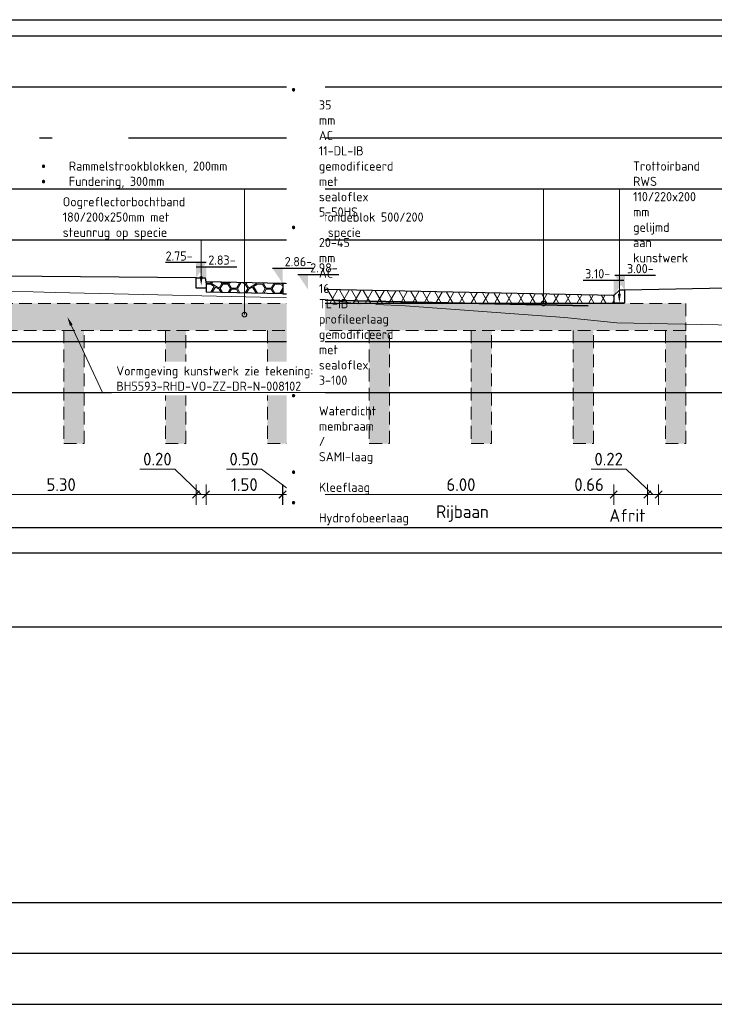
# Model space of a CAD drawing. Header units: millimetres. Extents: x 115999 to 116291, y 477119 to 477297.
# Tile 32 of 45: x 116029 to 116043, y 477255 to 477274. Entities that reach past the tile are written whole.
import ezdxf
from ezdxf import colors
from ezdxf.entities.mleader import LeaderData, LeaderLine
from ezdxf.math import Vec2, Vec3

# ---------------------------------------------------------------- set-up
doc = ezdxf.new("R2010")
doc.units = ezdxf.units.MM
doc.linetypes.add('AL-NAP_LIJN', pattern=[15.25, 12, -1.5, 0.25, -1.5])
doc.linetypes.add('DASHED2', pattern=[0.375, 0.25, -0.125])
doc.layers.get('Defpoints').update_dxf_attribs({"lineweight": 25})
for name, color, linetype, lineweight in [('B-WE-GW-MAAIVELD-GD', 93, 'Continuous', 18), ('N-WE-BC-BETONVORM-GD', 31, 'DASHED2', 20), ('N-WE-VH-VERHARDING_ASFALT-AD', 252, 'Continuous', 18), ('N-WE-VH-VERHARDING_ASFALT-G', 252, 'Continuous', 35), ('N-WE-VH-VERHARDING_BASALTVERHARDING-AD', 7, 'Continuous', 18), ('N-WE-VH-VERHARDING_BETON-AD', 252, 'Continuous', 18), ('X-XX-AL-AANPIJLING-M', 7, 'Continuous', 18), ('X-XX-AL-DETAIL1-GD', 7, 'Continuous', 25), ('X-XX-AL-NAP-GD', 7, 'AL-NAP_LIJN', 25), ('X-XX-AL-PEILMAAT-SD', 7, 'Continuous', 25), ('X-XX-AL-VERWIJZING-T18', 7, 'Continuous', 18)]:
    doc.layers.add(name, color=color, linetype=linetype, lineweight=lineweight)
doc.layers.add('X-XX-AL-HULPLIJN-GD', color=205, linetype='Continuous', lineweight=25, plot=False)
doc.styles.add('NLCS-ISO', font='txt')
doc.styles.add('NLCS-ISO-ANNOTATIEF-T18', font='txt', dxfattribs={"height": 1.8})
doc.styles.add('NLCS-ISO-ANNOTATIEF-T25', font='txt', dxfattribs={"height": 2.5})
doc.dimstyles.new('NLCS-ANNOTATIEF-T25-SCHRAP_L2_H1', dxfattribs={"dimtxt": 2.5, "dimasz": 1.4, "dimexe": 2, "dimexo": 2, "dimgap": 0.7, "dimtad": 1, "dimzin": 0, "dimdsep": 46, "dimtxsty": 'NLCS-ISO-ANNOTATIEF-T25', "dimblk": 'OBLIQUE', "dimcen": 0, "dimdle": 2, "dimclrd": 256, "dimclre": 256, "dimclrt": 256, "dimadec": 1, "dimazin": 0, "dimtfac": 1, "dimtdec": 3, "dimtofl": 0, "dimtmove": 0, "dimatfit": 3, "dimldrblk": 'OBLIQUE', "dimfxl": 2, "dimfxlon": 1, "dimtfillclr": 256, "dimtolj": 1, "dimtzin": 0, "dimlwd": -1, "dimlwe": -1, "dimarcsym": 0})

# ---------------------------------------------------------------- blocks, each defined once
blk = doc.blocks.new('_Oblique')
at = {"color": 0, "linetype": 'ByBlock', "lineweight": -2}
blk.add_line((-0.5, -0.5), (0.5, 0.5), dxfattribs=at)
blk = doc.blocks.new('*D176')
at = {"layer": 'Defpoints', "color": 0, "transparency": 16777216}
for p in [(116041.576, 477269.29), (116041.356, 477269.04), (116041.356, 477265.118)]:
    blk.add_point(p, dxfattribs=at)
at = {"layer": 'X-XX-AL-AANPIJLING-M', "transparency": 16777216}
for p, q in [((116040.941, 477265.618), (116040.251, 477265.618)), ((116041.466, 477265.118), (116040.941, 477265.618)), ((116041.356, 477265.318), (116041.356, 477264.918)), ((116041.576, 477265.318), (116041.576, 477264.918)), ((116041.776, 477265.118), (116041.156, 477265.118))]:
    blk.add_line(p, q, dxfattribs=at)
at = {"layer": 'X-XX-AL-AANPIJLING-M', "transparency": 16777216, "xscale": 0.14, "yscale": 0.14, "zscale": 0.14, "rotation": 180}
blk.add_blockref('_Oblique', (116041.356, 477265.118), dxfattribs=at)
at = {"layer": 'X-XX-AL-AANPIJLING-M', "transparency": 16777216, "xscale": 0.14, "yscale": 0.14, "zscale": 0.14}
blk.add_blockref('_Oblique', (116041.576, 477265.118), dxfattribs=at)
at = {"layer": 'X-XX-AL-AANPIJLING-M', "transparency": 16777216, "insert": (116040.596, 477265.813), "char_height": 0.25, "attachment_point": 5, "style": 'NLCS-ISO-ANNOTATIEF-T25'}
blk.add_mtext('\\A1;0.22', dxfattribs=at)
blk = doc.blocks.new('*D177')
at = {"layer": 'Defpoints', "color": 0, "transparency": 16777216}
for p in [(116034.696, 477269.295), (116040.696, 477269.17), (116034.696, 477265.118)]:
    blk.add_point(p, dxfattribs=at)
at = {"layer": 'X-XX-AL-AANPIJLING-M', "transparency": 16777216}
for p, q in [((116034.696, 477265.318), (116034.696, 477264.918)), ((116040.696, 477265.318), (116040.696, 477264.918)), ((116040.896, 477265.118), (116034.496, 477265.118))]:
    blk.add_line(p, q, dxfattribs=at)
at = {"layer": 'X-XX-AL-AANPIJLING-M', "transparency": 16777216, "xscale": 0.14, "yscale": 0.14, "zscale": 0.14, "rotation": 180}
blk.add_blockref('_Oblique', (116034.696, 477265.118), dxfattribs=at)
at = {"layer": 'X-XX-AL-AANPIJLING-M', "transparency": 16777216, "xscale": 0.14, "yscale": 0.14, "zscale": 0.14}
blk.add_blockref('_Oblique', (116040.696, 477265.118), dxfattribs=at)
at = {"layer": 'X-XX-AL-AANPIJLING-M', "transparency": 16777216, "insert": (116037.696, 477265.313), "char_height": 0.25, "attachment_point": 5, "style": 'NLCS-ISO-ANNOTATIEF-T25'}
blk.add_mtext('\\A1;6.00', dxfattribs=at)
blk = doc.blocks.new('*D178')
at = {"layer": 'Defpoints', "color": 0, "transparency": 16777216}
for p in [(116034.196, 477269.217), (116034.696, 477269.217), (116034.196, 477265.118)]:
    blk.add_point(p, dxfattribs=at)
at = {"layer": 'X-XX-AL-AANPIJLING-M', "transparency": 16777216}
for p, q in [((116033.781, 477265.618), (116033.091, 477265.618)), ((116034.446, 477265.118), (116033.781, 477265.618)), ((116034.196, 477265.318), (116034.196, 477264.918)), ((116034.696, 477265.318), (116034.696, 477264.918)), ((116034.896, 477265.118), (116033.996, 477265.118))]:
    blk.add_line(p, q, dxfattribs=at)
at = {"layer": 'X-XX-AL-AANPIJLING-M', "transparency": 16777216, "xscale": 0.14, "yscale": 0.14, "zscale": 0.14, "rotation": 180}
blk.add_blockref('_Oblique', (116034.196, 477265.118), dxfattribs=at)
at = {"layer": 'X-XX-AL-AANPIJLING-M', "transparency": 16777216, "xscale": 0.14, "yscale": 0.14, "zscale": 0.14}
blk.add_blockref('_Oblique', (116034.696, 477265.118), dxfattribs=at)
at = {"layer": 'X-XX-AL-AANPIJLING-M', "transparency": 16777216, "insert": (116033.436, 477265.813), "char_height": 0.25, "attachment_point": 5, "style": 'NLCS-ISO-ANNOTATIEF-T25'}
blk.add_mtext('\\A1;0.50', dxfattribs=at)
blk = doc.blocks.new('*D179')
at = {"layer": 'Defpoints', "color": 0, "transparency": 16777216}
for p in [(116032.692, 477269.248), (116034.192, 477269.217), (116032.692, 477265.118)]:
    blk.add_point(p, dxfattribs=at)
at = {"layer": 'X-XX-AL-AANPIJLING-M', "transparency": 16777216}
for p, q in [((116032.692, 477265.318), (116032.692, 477264.918)), ((116034.192, 477265.318), (116034.192, 477264.918)), ((116034.392, 477265.118), (116032.492, 477265.118))]:
    blk.add_line(p, q, dxfattribs=at)
at = {"layer": 'X-XX-AL-AANPIJLING-M', "transparency": 16777216, "xscale": 0.14, "yscale": 0.14, "zscale": 0.14, "rotation": 180}
blk.add_blockref('_Oblique', (116032.692, 477265.118), dxfattribs=at)
at = {"layer": 'X-XX-AL-AANPIJLING-M', "transparency": 16777216, "xscale": 0.14, "yscale": 0.14, "zscale": 0.14}
blk.add_blockref('_Oblique', (116034.192, 477265.118), dxfattribs=at)
at = {"layer": 'X-XX-AL-AANPIJLING-M', "transparency": 16777216, "insert": (116033.442, 477265.313), "char_height": 0.25, "attachment_point": 5, "style": 'NLCS-ISO-ANNOTATIEF-T25'}
blk.add_mtext('\\A1;1.50', dxfattribs=at)
blk = doc.blocks.new('*D180')
at = {"layer": 'Defpoints', "color": 0, "transparency": 16777216}
for p in [(116032.496, 477269.368), (116032.692, 477269.368), (116032.496, 477265.118)]:
    blk.add_point(p, dxfattribs=at)
at = {"layer": 'X-XX-AL-AANPIJLING-M', "transparency": 16777216}
for p, q in [((116032.081, 477265.618), (116031.391, 477265.618)), ((116032.594, 477265.118), (116032.081, 477265.618)), ((116032.496, 477265.318), (116032.496, 477264.918)), ((116032.692, 477265.318), (116032.692, 477264.918)), ((116032.892, 477265.118), (116032.296, 477265.118))]:
    blk.add_line(p, q, dxfattribs=at)
at = {"layer": 'X-XX-AL-AANPIJLING-M', "transparency": 16777216, "xscale": 0.14, "yscale": 0.14, "zscale": 0.14, "rotation": 180}
blk.add_blockref('_Oblique', (116032.496, 477265.118), dxfattribs=at)
at = {"layer": 'X-XX-AL-AANPIJLING-M', "transparency": 16777216, "xscale": 0.14, "yscale": 0.14, "zscale": 0.14}
blk.add_blockref('_Oblique', (116032.692, 477265.118), dxfattribs=at)
at = {"layer": 'X-XX-AL-AANPIJLING-M', "transparency": 16777216, "insert": (116031.736, 477265.813), "char_height": 0.25, "attachment_point": 5, "style": 'NLCS-ISO-ANNOTATIEF-T25'}
blk.add_mtext('\\A1;0.20', dxfattribs=at)
blk = doc.blocks.new('*D181')
at = {"layer": 'Defpoints', "color": 0, "transparency": 16777216}
for p in [(116027.196, 477269.618), (116032.496, 477269.568), (116027.196, 477265.118)]:
    blk.add_point(p, dxfattribs=at)
at = {"layer": 'X-XX-AL-AANPIJLING-M', "transparency": 16777216}
for p, q in [((116027.196, 477265.318), (116027.196, 477264.918)), ((116032.496, 477265.318), (116032.496, 477264.918)), ((116032.696, 477265.118), (116026.996, 477265.118))]:
    blk.add_line(p, q, dxfattribs=at)
at = {"layer": 'X-XX-AL-AANPIJLING-M', "transparency": 16777216, "xscale": 0.14, "yscale": 0.14, "zscale": 0.14, "rotation": 180}
blk.add_blockref('_Oblique', (116027.196, 477265.118), dxfattribs=at)
at = {"layer": 'X-XX-AL-AANPIJLING-M', "transparency": 16777216, "xscale": 0.14, "yscale": 0.14, "zscale": 0.14}
blk.add_blockref('_Oblique', (116032.496, 477265.118), dxfattribs=at)
at = {"layer": 'X-XX-AL-AANPIJLING-M', "transparency": 16777216, "insert": (116029.846, 477265.313), "char_height": 0.25, "attachment_point": 5, "style": 'NLCS-ISO-ANNOTATIEF-T25'}
blk.add_mtext('\\A1;5.30', dxfattribs=at)
blk = doc.blocks.new('*D182')
at = {"layer": 'Defpoints', "color": 0, "transparency": 16777216}
for p in [(116041.576, 477269.295), (116045.502, 477269.17), (116041.576, 477265.118)]:
    blk.add_point(p, dxfattribs=at)
at = {"layer": 'X-XX-AL-AANPIJLING-M', "transparency": 16777216}
for p, q in [((116041.576, 477265.318), (116041.576, 477264.918)), ((116045.502, 477265.318), (116045.502, 477264.918)), ((116045.702, 477265.118), (116041.376, 477265.118))]:
    blk.add_line(p, q, dxfattribs=at)
at = {"layer": 'X-XX-AL-AANPIJLING-M', "transparency": 16777216, "xscale": 0.14, "yscale": 0.14, "zscale": 0.14, "rotation": 180}
blk.add_blockref('_Oblique', (116041.576, 477265.118), dxfattribs=at)
at = {"layer": 'X-XX-AL-AANPIJLING-M', "transparency": 16777216, "xscale": 0.14, "yscale": 0.14, "zscale": 0.14}
blk.add_blockref('_Oblique', (116045.502, 477265.118), dxfattribs=at)
at = {"layer": 'X-XX-AL-AANPIJLING-M', "transparency": 16777216, "insert": (116043.539, 477265.313), "char_height": 0.25, "attachment_point": 5, "style": 'NLCS-ISO-ANNOTATIEF-T25'}
blk.add_mtext('\\A1;3.93', dxfattribs=at)
blk = doc.blocks.new('*D193')
at = {"layer": 'Defpoints', "color": 0, "transparency": 16777216}
for p in [(116037.227, 477267.197), (116038.423, 477267.101), (116038.423, 477264.512)]:
    blk.add_point(p, dxfattribs=at)
at = {"layer": 'X-XX-AL-AANPIJLING-M', "transparency": 16777216, "insert": (116037.725, 477264.745), "char_height": 0.25, "attachment_point": 5, "style": 'NLCS-ISO-ANNOTATIEF-T25'}
blk.add_mtext('\\A1;Rijbaan', dxfattribs=at)
blk = doc.blocks.new('_None')
blk = doc.blocks.new('*D194')
at = {"layer": 'Defpoints', "color": 0, "transparency": 16777216}
for p in [(116040.465, 477267.197), (116041.661, 477267.101), (116041.661, 477264.512)]:
    blk.add_point(p, dxfattribs=at)
at = {"layer": 'X-XX-AL-AANPIJLING-M', "transparency": 16777216, "insert": (116040.963, 477264.707), "char_height": 0.25, "attachment_point": 5, "style": 'NLCS-ISO-ANNOTATIEF-T25'}
blk.add_mtext('\\A1;Afrit', dxfattribs=at)
blk = doc.blocks.new('*D200')
at = {"layer": 'Defpoints', "color": 0, "transparency": 16777216}
for p in [(116040.696, 477269.295), (116041.356, 477269.211), (116040.696, 477265.118)]:
    blk.add_point(p, dxfattribs=at)
at = {"layer": 'X-XX-AL-AANPIJLING-M', "transparency": 16777216}
for p, q in [((116040.696, 477265.318), (116040.696, 477264.918)), ((116041.356, 477265.318), (116041.356, 477264.918)), ((116040.696, 477265.118), (116039.866, 477265.118)), ((116041.556, 477265.118), (116040.696, 477265.118))]:
    blk.add_line(p, q, dxfattribs=at)
at = {"layer": 'X-XX-AL-AANPIJLING-M', "transparency": 16777216, "xscale": 0.14, "yscale": 0.14, "zscale": 0.14, "rotation": 180}
blk.add_blockref('_Oblique', (116040.696, 477265.118), dxfattribs=at)
at = {"layer": 'X-XX-AL-AANPIJLING-M', "transparency": 16777216, "xscale": 0.14, "yscale": 0.14, "zscale": 0.14}
blk.add_blockref('_Oblique', (116041.356, 477265.118), dxfattribs=at)
at = {"layer": 'X-XX-AL-AANPIJLING-M', "transparency": 16777216, "insert": (116040.211, 477265.313), "char_height": 0.25, "attachment_point": 5, "style": 'NLCS-ISO-ANNOTATIEF-T25'}
blk.add_mtext('\\A1;0.66', dxfattribs=at)
blk = doc.blocks.new('_DotSmall')
at = {"color": 0, "linetype": 'ByBlock', "const_width": 0.5}
blk.add_lwpolyline([(-0.0625, 0, 1), (0.0625, 0, 1)], format="xyb", close=True, dxfattribs=at)
blk = doc.blocks.new('SAL-PEILMAAT_INFRACAD_H01-SOD')
blk.add_line((-2, 3), (6, 3))
blk.add_solid([(-2, 3), (0, 3), (0, 0)])
at = {"style": 'NLCS-ISO'}
blk.add_attdef('...', (0.4, 3.4), '', height=1.8, dxfattribs=at)

msp = doc.modelspace()

# ---------------------------------------------------------------- hatches: boundary and pattern name
at = {"layer": 'N-WE-VH-VERHARDING_ASFALT-AD'}
h = msp.add_hatch(dxfattribs=at)
h.set_pattern_fill('AVH-ASFALT', color=256, scale=0.2, pattern_type=2)
h.set_pattern_definition([(60, (116021.43584, 477263.96451), (-0.173205, 0.1), []), (120, (116021.43584, 477263.96451), (-0.173205, -0.1), [])])
h.paths.add_polyline_path([(116034.696, 477269.145), (116034.696, 477268.868), (116040.698, 477268.868), (116040.696, 477269.02)])
at = {"layer": 'N-WE-VH-VERHARDING_BASALTVERHARDING-AD'}
h = msp.add_hatch(dxfattribs=at)
h.set_pattern_fill('AVH-BASALT-SO', color=256, pattern_type=2)
h.set_pattern_definition([(120, (116022.0937, 477264.33686), (-0.3407668, 0.1967455), [0.1, -1.26306]), (300, (116022.06407, 477264.43523), (0.3407668, -0.1967455), [0.1, -1.26306]), (330, (116022.55484, 477264.12835), (0.340765, 0.590222), [0.0866, -0.02354, 0.0866, -0.19674]), (150, (116022.7252, 477264.0535), (-0.340765, -0.590222), [0.17321, -0.22028]), (120, (116022.77522, 477264.14012), (-0.1703809, 0.0983684), [0.1, -1.26306]), (300, (116022.7456, 477264.23849), (0.1703809, -0.0983684), [0.1, -1.26306]), (0, (116021.09178, 477264.1519), (1.0223, 0.19674), [0.1, -0.58153, 0.1, -1.94459]), (0, (116021.09178, 477264.12835), (1.0223, 0.19674), [0.1, -0.58153, 0.1, -1.94459]), (0, (116021.43254, 477263.95514), (1.0223, 0.19674), [0.1, -2.62612]), (0, (116021.43254, 477263.93161), (1.0223, 0.19674), [0.1, -2.62612]), (0, (116021.60293, 477264.05351), (0.17038, -0.09837), [0.1, -1.26306]), (0, (116021.60293, 477264.02998), (0.17038, -0.09837), [0.1, -1.26306]), (60, (116022.21407, 477264.34863), (0.1703832, 0.6885923), [0.1, -0.58153]), (240, (116022.28446, 477264.42346), (-0.1703832, -0.6885923), [0.1, -0.58153]), (60, (116021.38254, 477264.2385), (-0.511142, 0.688595), [0.15, -0.19077]), (60, (116021.3622, 477264.2503), (-0.511142, 0.688595), [0.15, -0.19077]), (60, (116021.8733, 477264.3486), (-0.340762, 0.9837), [0.15, -0.19077, 0.1, -0.24077]), (60, (116021.8937, 477264.3369), (-0.340762, 0.9837), [0.15, -0.19077, 0.1, -0.24077]), (0, (116021.77331, 477264.34863), (1.0223, 0.19674), [0.1, -1.26306]), (0, (116021.77331, 477264.3251), (1.0223, 0.19674), [0.1, -1.26306]), (300, (116021.8937, 477264.33686), (0.3407668, -0.1967455), [0.1, -1.26306]), (120, (116021.92331, 477264.2385), (-0.3407668, 0.1967455), [0.1, -1.26306]), (240, (116021.60293, 477264.22672), (0.170379, -0.491855), [0.1, -0.58153]), (60, (116021.53254, 477264.1519), (-0.170379, 0.491855), [0.1, -0.58153]), (300, (116021.8937, 477264.92708), (-0.3407682, 0.9837078), [0.1, -2.28536, 0.1, -0.24077]), (120, (116021.92331, 477264.82871), (0.3407682, -0.9837078), [0.1, -0.24077, 0.1, -2.28536]), (60, (116022.0437, 477264.0535), (-0.340762, 0.9837), [0.1, -0.58153]), (240, (116022.1141, 477264.12835), (0.34076, -0.9837), [0.1, -0.58153]), (120, (116021.94831, 477263.99845), (0.3407682, -0.9837078), [0.15, -0.24077, 0.15, -2.18536]), (120, (116021.9687, 477264.01021), (0.3407682, -0.9837078), [0.15, -0.24077, 0.15, -2.18536]), (240, (116021.60293, 477264.42346), (-1e-06, -0.786962), [0.1, -0.58153]), (60, (116021.53254, 477264.34863), (1e-06, 0.786962), [0.1, -0.58153]), (120, (116021.75293, 477264.14012), (0.3407682, -0.9837078), [0.15, -2.57612]), (120, (116021.77331, 477264.1519), (0.3407682, -0.9837078), [0.15, -2.57612]), (30, (116021.8733, 477263.95514), (0.3407605, 0.5902255), [0.0866, -1.48732]), (30, (116021.9687, 477264.0102), (0.3407605, 0.5902255), [0.0866, -1.48732]), (30, (116021.8937, 477263.94338), (0.3407605, 0.5902255), [0.17321, -1.40072]), (30, (116022.28446, 477264.0535), (0.3407605, 0.5902255), [0.17321, -1.40072]), (30, (116022.28446, 477264.02998), (0.3407605, 0.5902255), [0.0866, -1.48732]), (30, (116022.37984, 477264.08505), (0.3407605, 0.5902255), [0.0866, -1.48732]), (150, (116022.1187, 477263.9867), (-0.340765, -0.590222), [0.0866, -0.70036]), (150, (116022.2141, 477263.9316), (-0.340765, -0.590222), [0.0866, -0.70036]), (150, (116022.2141, 477263.95514), (-0.340765, -0.590222), [0.17321, -0.61376]), (0, (116021.9437, 477264.25026), (1.0223, 0.19674), [0.1, -2.62612]), (0, (116021.9437, 477264.22672), (1.0223, 0.19674), [0.1, -2.62612]), (30, (116021.60293, 477264.25026), (0.3407605, 0.5902255), [0.17321, -1.40072]), (30, (116021.60293, 477264.22672), (0.3407605, 0.5902255), [0.0866, -1.48732]), (30, (116021.6983, 477264.2818), (0.3407605, 0.5902255), [0.0866, -1.48732])])
h.paths.add_polyline_path([(116034.196, 477269.257), (116032.696, 477269.288), (116032.696, 477269.208), (116032.692, 477269.088), (116034.194, 477269.057), (116034.196, 477269.057)])
at = {"layer": 'N-WE-VH-VERHARDING_BETON-AD', "transparency": 33554508}
h = msp.add_hatch(color=256, dxfattribs=at)
h.dxf.hatch_style = 1
h.paths.add_polyline_path([(116042.113, 477268.868), (116021.896, 477268.868), (116021.896, 477268.338), (116042.113, 477268.338)])
h.paths.add_polyline_path([(116042.113, 477268.338), (116041.713, 477268.338), (116041.713, 477266.118), (116042.113, 477266.118)])
h.paths.add_polyline_path([(116040.296, 477268.338), (116039.896, 477268.338), (116039.896, 477266.118), (116040.296, 477266.118)])
h.paths.add_polyline_path([(116038.296, 477268.338), (116037.896, 477268.338), (116037.896, 477266.118), (116038.296, 477266.118)])
h.paths.add_polyline_path([(116036.296, 477268.338), (116035.896, 477268.338), (116035.896, 477266.118), (116036.296, 477266.118)])
h.paths.add_polyline_path([(116034.296, 477268.338), (116033.896, 477268.338), (116033.896, 477266.118), (116034.296, 477266.118)])
h.paths.add_polyline_path([(116032.296, 477268.338), (116031.896, 477268.338), (116031.896, 477266.118), (116032.296, 477266.118)])
h.paths.add_polyline_path([(116030.296, 477268.338), (116029.896, 477268.338), (116029.896, 477266.118), (116030.296, 477266.118)])
h.paths.add_polyline_path([(116028.296, 477268.338), (116027.896, 477268.338), (116027.896, 477266.118), (116028.296, 477266.118)])
h.paths.add_polyline_path([(116026.296, 477268.338), (116025.896, 477268.338), (116025.896, 477266.118), (116026.296, 477266.118)])
h.paths.add_polyline_path([(116024.296, 477268.338), (116023.896, 477268.338), (116023.896, 477266.118), (116024.296, 477266.118)])
h.paths.add_polyline_path([(116022.296, 477268.338), (116021.896, 477268.338), (116021.896, 477266.118), (116022.296, 477266.118)])

# ---------------------------------------------------------------- linework, layer by layer
at = {"layer": 'B-WE-GW-MAAIVELD-GD', "color": 93, "linetype": 'Continuous', "lineweight": 18}
msp.add_lwpolyline([(116052.458, 477268.766), (116052.078, 477268.634), (116051.259, 477268.611), (116046.768, 477268.378), (116045.395, 477268.396), (116040.757, 477268.484), (116039.726, 477268.592), (116036.599, 477268.817), (116036.043, 477268.845), (116035.981, 477268.872), (116035.719, 477268.86), (116035.686, 477268.864), (116035.679, 477268.859), (116035.633, 477268.865), (116035.631, 477268.865), (116034.834, 477268.97), (116033.759, 477268.992), (116029.727, 477269.083), (116029.3, 477269.097), (116027.969, 477269.104), (116027.196, 477269.113)], dxfattribs=at)
at = {"layer": 'N-WE-BC-BETONVORM-GD'}
for points in [[(116021.896, 477268.868), (116042.113, 477268.868)], [(116042.113, 477268.868), (116042.113, 477268.338), (116021.896, 477268.338), (116021.896, 477268.868)], [(116029.896, 477268.338), (116029.896, 477266.118)], [(116029.896, 477266.118), (116030.296, 477266.118), (116030.296, 477268.338)], [(116031.896, 477268.338), (116031.896, 477266.118)], [(116031.896, 477266.118), (116032.296, 477266.118), (116032.296, 477268.338)], [(116033.896, 477268.338), (116033.896, 477266.118)], [(116033.896, 477266.118), (116034.296, 477266.118), (116034.296, 477268.338)], [(116035.896, 477268.338), (116035.896, 477266.118)], [(116035.896, 477266.118), (116036.296, 477266.118), (116036.296, 477268.338)], [(116037.896, 477268.338), (116037.896, 477266.118)], [(116037.896, 477266.118), (116038.296, 477266.118), (116038.296, 477268.338)], [(116039.896, 477268.338), (116039.896, 477266.118)], [(116039.896, 477266.118), (116040.296, 477266.118), (116040.296, 477268.338)], [(116041.713, 477268.338), (116041.713, 477266.118)], [(116041.713, 477266.118), (116042.113, 477266.118), (116042.113, 477268.338)]]:
    msp.add_lwpolyline(points, dxfattribs=at)
at = {"layer": 'N-WE-VH-VERHARDING_ASFALT-G', "flags": 128}
msp.add_lwpolyline([(116040.192, 477268.82), (116034.692, 477268.935)], dxfattribs=at)
at = {"layer": 'X-XX-AL-DETAIL1-GD', "flags": 128}
for points in [[(116032.496, 477269.368), (116027.196, 477269.418)], [(116034.196, 477269.257), (116032.696, 477269.288)], [(116032.696, 477269.208), (116032.692, 477269.088)], [(116034.192, 477269.057), (116032.692, 477269.088)], [(116040.696, 477269.02), (116034.696, 477269.145)], [(116040.698, 477268.868), (116034.696, 477268.868)], [(116002.887, 477264.469), (116057.922, 477264.469)]]:
    msp.add_lwpolyline(points, dxfattribs=at)
for points in [[(116032.696, 477269.248), (116032.696, 477269.168), (116032.496, 477269.168), (116032.496, 477269.368), (116032.676, 477269.368)], [(116040.696, 477268.88), (116040.916, 477268.88), (116040.916, 477269.13), (116040.806, 477269.13), (116040.696, 477269.02)]]:
    msp.add_lwpolyline(points, close=True, dxfattribs=at)
at = {"layer": 'X-XX-AL-DETAIL1-GD'}
msp.add_lwpolyline([(116034.696, 477269.057), (116034.696, 477269.135, 0.363572), (116034.655, 477269.184), (116034.25, 477269.256, 0.044013), (116034.241, 477269.257), (116034.196, 477269.257), (116034.196, 477269.057), (116034.696, 477269.057)], format="xyb", dxfattribs=at)
for points in [[(116045.576, 477269.218), (116040.916, 477269.13)], [(116034.696, 477269.067), (116034.696, 477268.868)]]:
    msp.add_lwpolyline(points, dxfattribs=at)
at = {"layer": 'X-XX-AL-HULPLIJN-GD'}
for p, q in [((115999.293, 477273.118), (116062.943, 477273.118)), ((115999.293, 477271.118), (116062.247, 477271.118)), ((115999.293, 477270.118), (116062.97, 477270.118)), ((115999.293, 477268.118), (116063.031, 477268.118)), ((115999.293, 477267.118), (116060.836, 477267.118)), ((116017.797, 477257.118), (116047.421, 477257.118)), ((116017.797, 477256.118), (116047.421, 477256.118)), ((116017.797, 477255.118), (116047.421, 477255.118))]:
    msp.add_line(p, q, dxfattribs=at)
for points in [[(115999.493, 477274.434), (116060.049, 477274.434), (116060.049, 477263.969), (115999.493, 477263.969)], [(115999.293, 477274.118), (116060.452, 477274.118), (116060.452, 477262.514), (115999.293, 477262.514)]]:
    msp.add_lwpolyline(points, close=True, dxfattribs=at)
at = {"layer": 'X-XX-AL-NAP-GD'}
msp.add_line((116000.67, 477272.118), (116060.198, 477272.118), dxfattribs=at)

# ---------------------------------------------------------------- block references
at = {"layer": 'X-XX-AL-PEILMAAT-SD'}
ref = msp.add_blockref('SAL-PEILMAAT_INFRACAD_H01-SOD', (116032.496, 477269.368), dxfattribs=dict(at, xscale=-0.1, yscale=0.1, zscale=0.1))
ref.add_attrib('...', '2.75-', (116031.898, 477269.708), dxfattribs={"layer": '0', "height": 0.18, "style": 'NLCS-ISO'})
at = {"layer": 'X-XX-AL-PEILMAAT-SD', "xscale": 0.1, "yscale": 0.1, "zscale": 0.1}
for p, values in [((116032.696, 477269.288), {'...': '2.83-'}), ((116040.916, 477269.12), {'...': '3.00-'})]:
    msp.add_blockref('SAL-PEILMAAT_INFRACAD_H01-SOD', p, dxfattribs=at).add_auto_attribs(values)
at = {"layer": 'X-XX-AL-PEILMAAT-SD'}
ref = msp.add_blockref('SAL-PEILMAAT_INFRACAD_H01-SOD', (116040.696, 477269.02), dxfattribs=dict(at, xscale=-0.1, yscale=0.1, zscale=0.1))
ref.add_attrib('...', '3.10-', (116040.134, 477269.36), dxfattribs={"layer": '0', "height": 0.18, "style": 'NLCS-ISO'})

# ---------------------------------------------------------------- dimensions: what is measured, and where the dimension line sits
at = {"layer": 'X-XX-AL-AANPIJLING-M'}
for base, p1, p2, picture, middle in [((116027.196, 477265.118), (116032.496, 477269.568), (116027.196, 477269.618), '*D181', (116029.846, 477265.313)), ((116034.696, 477265.118), (116040.696, 477269.17), (116034.696, 477269.295), '*D177', (116037.696, 477265.313)), ((116040.696, 477265.118), (116041.356, 477269.211), (116040.696, 477269.295), '*D200', (116040.211, 477265.313)), ((116041.576, 477265.118), (116045.502, 477269.17), (116041.576, 477269.295), '*D182', (116043.539, 477265.313)), ((116032.692, 477265.118), (116034.192, 477269.217), (116032.692, 477269.248), '*D179', (116033.442, 477265.313))]:
    dim = msp.add_linear_dim(base=base, p1=p1, p2=p2, angle=180, dimstyle='NLCS-ANNOTATIEF-T25-SCHRAP_L2_H1', dxfattribs=at)
    dim.commit()
    dim.dimension.update_dxf_attribs({"geometry": picture, "text_midpoint": middle})
for base, p1, p2, picture, middle in [((116032.496, 477265.118), (116032.692, 477269.368), (116032.496, 477269.368), '*D180', (116032.011, 477265.618)), ((116041.356, 477265.118), (116041.576, 477269.29), (116041.356, 477269.04), '*D176', (116040.871, 477265.618)), ((116034.196, 477265.118), (116034.696, 477269.217), (116034.196, 477269.217), '*D178', (116033.711, 477265.618))]:
    dim = msp.add_linear_dim(base=base, p1=p1, p2=p2, angle=180, dimstyle='NLCS-ANNOTATIEF-T25-SCHRAP_L2_H1', override={"dimtmove": 1}, dxfattribs=at)
    dim.commit()
    dim.dimension.update_dxf_attribs({"geometry": picture, "text_midpoint": middle, "dimtype": 160})
for base, p1, p2, text, picture, middle in [((116038.423, 477264.512), (116037.227, 477267.197), (116038.423, 477267.101), 'Rijbaan', '*D193', (116037.725, 477264.512)), ((116041.661, 477264.512), (116040.465, 477267.197), (116041.661, 477267.101), 'Afrit', '*D194', (116040.963, 477264.512))]:
    dim = msp.add_linear_dim(base=base, p1=p1, p2=p2, angle=180, text=text, dimstyle='NLCS-ANNOTATIEF-T25-SCHRAP_L2_H1', override={"dimblk1": 'None', "dimblk2": 'None', "dimsah": 1, "dimse1": 1, "dimse2": 1, "dimsd1": 1, "dimsd2": 1}, dxfattribs=at)
    dim.commit()
    dim.dimension.update_dxf_attribs({"geometry": picture, "text_midpoint": middle, "dimtype": 160})

# ---------------------------------------------------------------- leaders
at = {"layer": 'X-XX-AL-VERWIJZING-T18'}
ml = msp.add_multileader_mtext('Standard', dxfattribs=at)
ml.set_content('\\pxi-3,l3,t3;{\\fSymbol|b0|i0|c2|p18;·^I}Rammelstrookblokken, 200mm\\P{\\fSymbol|b0|i0|c2|p18;·^I}Fundering, 300mm ', color=256, style='NLCS-ISO-ANNOTATIEF-T18')
ml.set_leader_properties(color=256, linetype='ByLayer', lineweight=-1)
ml.set_arrow_properties(name='DOTSMALL')
ml.build(insert=Vec2(0, 0))
ml.multileader.update_dxf_attribs({"text_left_attachment_type": 5, "text_right_attachment_type": 5, "dogleg_length": 1.8, "arrow_head_size": 0.18, "scale": 0.1})
ctx = ml.context
ctx.base_point, ctx.scale, ctx.char_height, ctx.arrow_head_size, ctx.landing_gap_size, ctx.plane_origin = Vec3(116029.368, 477271.118), 0.1, 0.18, 0.18, 0.09, Vec3(116033.446, 477269.192)
ctx.left_attachment, ctx.right_attachment = 5, 5
notes = []
notes.append((ctx, [(0, (1, 1, 0), (116033.445, 477271.118), (-1, 0), 0.18, [(3, [(116033.445, 477268.648), (116033.445, 477268.95), (116033.445, 477269.178)], 0, [])])]))
ctx.mtext.insert, ctx.mtext.flow_direction = Vec3(116029.458, 477271.652), 5
ml = msp.add_multileader_mtext('Standard', dxfattribs=at)
ml.set_content('Trottoirband RWS 110/220x200 mm\\Pgelijmd aan kunstwerk', color=256, style='NLCS-ISO-ANNOTATIEF-T18')
ml.set_leader_properties(color=256, linetype='ByLayer', lineweight=-1)
ml.build(insert=Vec2(0, 0))
ml.multileader.update_dxf_attribs({"text_left_attachment_type": 5, "text_right_attachment_type": 5, "dogleg_length": 1.8, "arrow_head_size": 0.18, "scale": 0.1})
ctx = ml.context
ctx.base_point, ctx.scale, ctx.char_height, ctx.arrow_head_size, ctx.landing_gap_size, ctx.plane_origin = Vec3(116040.986, 477271.118), 0.1, 0.18, 0.18, 0.09, Vec3(116040.807, 477269.674)
ctx.left_attachment, ctx.right_attachment = 5, 5
notes.append((ctx, [(1, (1, 1, 0), (116040.806, 477271.118), (1, 0), 0.18, [(0, [(116040.806, 477268.88)], 0, [])])]))
ctx.mtext.insert, ctx.mtext.width, ctx.mtext.flow_direction = Vec3(116041.076, 477271.652), 3.798, 5
ml = msp.add_multileader_mtext('Standard', dxfattribs=at)
ml.set_content('Oogreflectorbochtband ^J180/200x250mm met ^Jsteunrug op specie', color=256, style='NLCS-ISO-ANNOTATIEF-T18')
ml.set_leader_properties(color=256, linetype='ByLayer', lineweight=-1)
ml.build(insert=Vec2(0, 0))
ml.multileader.update_dxf_attribs({"text_left_attachment_type": 5, "text_right_attachment_type": 5, "dogleg_length": 1.8, "arrow_head_size": 0.18, "scale": 0.1})
ctx = ml.context
ctx.base_point, ctx.scale, ctx.char_height, ctx.arrow_head_size, ctx.landing_gap_size, ctx.plane_origin = Vec3(116029.788, 477270.118), 0.1, 0.18, 0.18, 0.09, Vec3(116032.597, 477269.762)
ctx.left_attachment, ctx.right_attachment = 5, 5
notes.append((ctx, [(0, (1, 1, 0), (116032.596, 477270.118), (-1, 0), 0.18, [(0, [(116032.596, 477269.218)], 0, [])])]))
ctx.mtext.insert, ctx.mtext.flow_direction = Vec3(116029.878, 477270.952), 5
ml = msp.add_multileader_mtext('Standard', dxfattribs=at)
ml.set_content('\\A1;Rotondeblok 500/200^Jop specie', color=256, style='NLCS-ISO-ANNOTATIEF-T18')
ml.set_leader_properties(color=256, linetype='ByLayer', lineweight=-1)
ml.build(insert=Vec2(0, 0))
ml.multileader.update_dxf_attribs({"text_left_attachment_type": 5, "text_right_attachment_type": 5, "dogleg_length": 1.8, "arrow_head_size": 0.18, "scale": 0.1})
ctx = ml.context
ctx.base_point, ctx.scale, ctx.char_height, ctx.arrow_head_size, ctx.landing_gap_size, ctx.plane_origin = Vec3(116034.632, 477270.118), 0.1, 0.18, 0.18, 0.09, Vec3(116034.451, 477267.35)
ctx.left_attachment, ctx.right_attachment = 5, 5
notes.append((ctx, [(0, (1, 1, 0), (116034.452, 477270.118), (1, 0), 0.18, [(0, [(116034.452, 477269.23)], 0, [])])]))
ctx.mtext.insert, ctx.mtext.flow_direction = Vec3(116034.722, 477270.652), 5
for ctx, leaders in notes:
    for number, flags, end, landing, length, lines in leaders:
        leader = LeaderData()
        leader.index, (leader.has_last_leader_line, leader.has_dogleg_vector, leader.attachment_direction) = number, flags
        leader.last_leader_point, leader.dogleg_vector, leader.dogleg_length = Vec3(end), Vec3(landing), length
        for number, points, colour, breaks in lines:
            line = LeaderLine()
            line.index, line.vertices, line.color, line.breaks = number, Vec3.list(points), colors.encode_raw_color(colour), breaks
            leader.lines.append(line)
        ctx.leaders.append(leader)

# ---------------------------------------------------------------- next in the draw order: leaders
ml = msp.add_multileader_mtext('Standard', dxfattribs=at)
ml.set_content('\\pxi-3,l3,t3;{\\fSymbol|b0|i0|c2|p18;·^I}35 mm AC 11-DL-IB gemodificeerd met sealoflex 5-50HS\\P{\\fSymbol|b0|i0|c2|p18;·^I}20-45 mm AC 16 TL-IB profileerlaag gemodificeerd met sealoflex 3-100\\P{\\fSymbol|b0|i0|c2|p18;·^I}Waterdicht membraam / SAMI-laag\\P{\\fSymbol|b0|i0|c2|p18;·^I}Kleeflaag\\P{\\fSymbol|b0|i0|c2|p18;·^I}Hydrofobeerlaag  ', color=256, style='NLCS-ISO-ANNOTATIEF-T18')
ml.set_leader_properties(color=256, linetype='ByLayer', lineweight=-1)
ml.set_arrow_properties(name='DOTSMALL')
ml.build(insert=Vec2(0, 0))
ml.multileader.update_dxf_attribs({"text_left_attachment_type": 5, "text_right_attachment_type": 5, "dogleg_length": 1.8, "arrow_head_size": 0.18, "scale": 0.1})
ctx = ml.context
ctx.base_point, ctx.scale, ctx.char_height, ctx.arrow_head_size, ctx.landing_gap_size, ctx.plane_origin = Vec3(116034.277, 477271.118), 0.1, 0.18, 0.18, 0.09, Vec3(116039.318, 477268.063)
ctx.left_attachment, ctx.right_attachment = 5, 5
notes = []
notes.append((ctx, [(0, (1, 1, 0), (116039.317, 477271.118), (-1, 0), 0.18, [(3, [(116039.317, 477268.868), (116039.317, 477268.909), (116039.317, 477268.973)], 0, [])])]))
ctx.mtext.insert, ctx.mtext.width, ctx.mtext.flow_direction = Vec3(116034.367, 477273.152), 5.71659, 5
ctx.mtext.has_bg_fill, ctx.mtext.bg_color, ctx.mtext.bg_scale_factor, ctx.mtext.bg_transparency, ctx.mtext.use_window_bg_color = 1, -1027028792, 1.5, 0, 1
for ctx, leaders in notes:
    for number, flags, end, landing, length, lines in leaders:
        leader = LeaderData()
        leader.index, (leader.has_last_leader_line, leader.has_dogleg_vector, leader.attachment_direction) = number, flags
        leader.last_leader_point, leader.dogleg_vector, leader.dogleg_length = Vec3(end), Vec3(landing), length
        for number, points, colour, breaks in lines:
            line = LeaderLine()
            line.index, line.vertices, line.color, line.breaks = number, Vec3.list(points), colors.encode_raw_color(colour), breaks
            leader.lines.append(line)
        ctx.leaders.append(leader)

# ---------------------------------------------------------------- next in the draw order: block references
at = {"layer": 'X-XX-AL-PEILMAAT-SD', "xscale": 0.1, "yscale": 0.1, "zscale": 0.1}
for p, values in [((116034.196, 477269.257), {'...': '2.86-'}), ((116034.696, 477269.135), {'...': '2.98-'})]:
    msp.add_blockref('SAL-PEILMAAT_INFRACAD_H01-SOD', p, dxfattribs=at).add_auto_attribs(values)

# ---------------------------------------------------------------- next in the draw order: leaders
at = {"layer": 'X-XX-AL-VERWIJZING-T18'}
ml = msp.add_multileader_mtext('Standard', dxfattribs=at)
ml.set_content('Vormgeving kunstwerk zie tekening:^JBH5593-RHD-VO-ZZ-DR-N-008102', color=256, style='NLCS-ISO-ANNOTATIEF-T18')
ml.set_leader_properties(color=256, linetype='ByLayer', lineweight=-1)
ml.build(insert=Vec2(0, 0))
ml.multileader.update_dxf_attribs({"text_left_attachment_type": 5, "text_right_attachment_type": 5, "dogleg_length": 1.8, "arrow_head_size": 0.18, "scale": 0.1})
ctx = ml.context
ctx.base_point, ctx.scale, ctx.char_height, ctx.arrow_head_size, ctx.landing_gap_size, ctx.plane_origin = Vec3(116030.84, 477267.118), 0.1, 0.18, 0.18, 0.09, Vec3(116029.58, 477266.243)
ctx.left_attachment, ctx.right_attachment = 5, 5
notes = []
notes.append((ctx, [(0, (1, 1, 0), (116030.66, 477267.118), (1, 0), 0.18, [(0, [(116029.969, 477268.603)], 0, [])])]))
ctx.mtext.insert, ctx.mtext.flow_direction = Vec3(116030.93, 477267.634), 5
ctx.mtext.has_bg_fill, ctx.mtext.bg_color, ctx.mtext.bg_scale_factor, ctx.mtext.bg_transparency, ctx.mtext.use_window_bg_color = 1, -1027028792, 1.5, 0, 1
for ctx, leaders in notes:
    for number, flags, end, landing, length, lines in leaders:
        leader = LeaderData()
        leader.index, (leader.has_last_leader_line, leader.has_dogleg_vector, leader.attachment_direction) = number, flags
        leader.last_leader_point, leader.dogleg_vector, leader.dogleg_length = Vec3(end), Vec3(landing), length
        for number, points, colour, breaks in lines:
            line = LeaderLine()
            line.index, line.vertices, line.color, line.breaks = number, Vec3.list(points), colors.encode_raw_color(colour), breaks
            leader.lines.append(line)
        ctx.leaders.append(leader)

doc.saveas('drawing.dxf')
